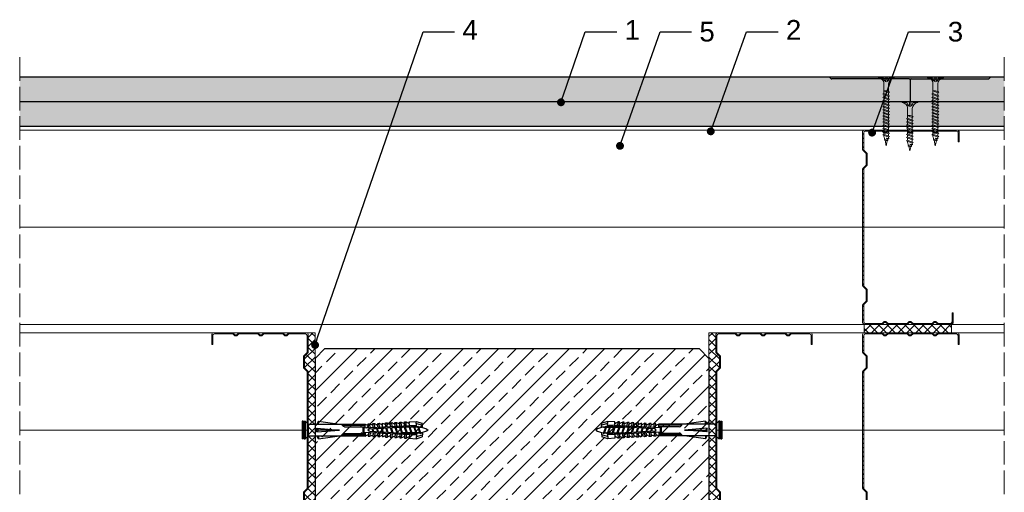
# Model space of a CAD drawing. Header units: millimetres. Extents: x 1245 to 3478, y 520 to 1092.
# Tile 16 of 16: x 2978 to 3478, y 851 to 1092. Entities that reach past the tile are written whole.
import ezdxf
from ezdxf import colors
from ezdxf.entities.mleader import LeaderData, LeaderLine
from ezdxf.math import Vec2, Vec3

# ---------------------------------------------------------------- set-up
doc = ezdxf.new("R2010")
doc.units = ezdxf.units.MM
doc.linetypes.add('ACAD_ISO02W100', pattern=[15, 12, -3])
for name, color, linetype, lineweight in [('_ISOVER WELNA', 7, 'BATTING', 9), ('_RIGIPS AKCESORIA', 7, 'Continuous', 18), ('_RIGIPS G-K', 7, 'Continuous', 25), ('_RIGIPS PROFIL', 7, 'Continuous', 18), ('KRESKOWANIE', 7, 'Continuous', 9), ('OPISY', 7, 'Continuous', 9), ('PRZERYWANA', 7, 'ACAD_ISO02W100', 9)]:
    doc.layers.add(name, color=color, linetype=linetype, lineweight=lineweight)
doc.styles.get("Standard").update_dxf_attribs({"font": 'arial.ttf'})
doc.linetypes.add('BATTING', pattern='A,0.00254,-2.54,[134,ltypeshp.shx,S=2.54,R=0,X=-2.54,Y=0],-5.08,[134,ltypeshp.shx,S=2.54,R=180,X=2.54,Y=0],-2.54', length=10.16254)
pattern_1 = [(225, (533.0072, 103), (1.122532, -3.367596), [0, -3.175])]

# ---------------------------------------------------------------- blocks, each defined once
blk = doc.blocks.new('CW 100 ULTRASTIL')
h = blk.add_hatch()
h.set_pattern_fill('ANSI31', color=256, scale=0.5, style=0)
h.paths.add_polyline_path([(179.46, 109.85, -0.198912), (179.6, 110.2), (181.11, 111.71, 0.198912), (181.26, 112.06), (181.26, 117.65, 0.198912), (181.11, 118), (179.6, 119.51, -0.198912), (179.46, 119.86), (179.46, 128.31, -0.414214), (180.26, 129.11), (188.58, 129.11, -0.198912), (188.93, 128.96), (189.64, 128.25, 0.198912), (189.99, 128.11), (190.58, 128.11, 0.198912), (190.93, 128.25), (191.64, 128.96, -0.198912), (191.99, 129.11), (201.28, 129.11, -0.198912), (201.63, 128.96), (202.34, 128.25, 0.198912), (202.69, 128.11), (203.28, 128.11, 0.198912), (203.63, 128.25), (204.34, 128.96, -0.198912), (204.69, 129.11), (213.98, 129.11, -0.198912), (214.33, 128.96), (215.04, 128.25, 0.198912), (215.39, 128.11), (215.98, 128.11, 0.198912), (216.33, 128.25), (217.04, 128.96, -0.198912), (217.39, 129.11), (226.56, 129.11, -0.414214), (227.36, 128.31), (227.36, 123.66), (227.91, 123.66), (227.91, 128.86, 0.414214), (227.11, 129.66), (217.39, 129.66, 0.198912), (217.04, 129.51), (216.33, 128.8, -0.198912), (215.98, 128.66), (215.39, 128.66, -0.198912), (215.04, 128.8), (214.33, 129.51, 0.198912), (213.98, 129.66), (204.69, 129.66, 0.198912), (204.34, 129.51), (203.63, 128.8, -0.198912), (203.28, 128.66), (202.69, 128.66, -0.198912), (202.34, 128.8), (201.63, 129.51, 0.198912), (201.28, 129.66), (191.99, 129.66, 0.198912), (191.64, 129.51), (190.93, 128.8, -0.198912), (190.58, 128.66), (189.99, 128.66, -0.198912), (189.64, 128.8), (188.93, 129.51, 0.198912), (188.58, 129.66), (179.71, 129.66, 0.414214), (178.91, 128.86), (178.91, 119.86, 0.198912), (179.05, 119.51), (180.56, 118, -0.198912), (180.71, 117.65), (180.71, 112.06, -0.198912), (180.56, 111.71), (179.05, 110.2, 0.198912), (178.91, 109.85), (178.91, 50.66, 0.198912), (179.05, 50.31), (180.56, 48.8, -0.198912), (180.71, 48.45), (180.71, 42.86, -0.198912), (180.56, 42.51), (179.05, 41, 0.198912), (178.91, 40.65), (178.91, 31.66, 0.414214), (179.71, 30.86), (188.58, 30.86, 0.198912), (188.93, 31), (189.64, 31.71, -0.198912), (189.99, 31.86), (190.58, 31.86, -0.198912), (190.93, 31.71), (191.64, 31, 0.198912), (191.99, 30.86), (201.28, 30.86, 0.198912), (201.63, 31), (202.34, 31.71, -0.198912), (202.69, 31.86), (203.28, 31.86, -0.198912), (203.63, 31.71), (204.34, 31, 0.198912), (204.69, 30.86), (213.98, 30.86, 0.198912), (214.33, 31), (215.04, 31.71, -0.198912), (215.39, 31.86), (215.98, 31.86, -0.198912), (216.33, 31.71), (217.04, 31, 0.198912), (217.39, 30.86), (224.11, 30.86, 0.414214), (224.91, 31.66), (224.91, 36.86), (224.36, 36.86), (224.36, 32.21, -0.414214), (223.56, 31.41), (217.39, 31.41, -0.198912), (217.04, 31.55), (216.33, 32.26, 0.198912), (215.98, 32.41), (215.39, 32.41, 0.198912), (215.04, 32.26), (214.33, 31.55, -0.198912), (213.98, 31.41), (204.69, 31.41, -0.198912), (204.34, 31.55), (203.63, 32.26, 0.198912), (203.28, 32.41), (202.69, 32.41, 0.198912), (202.34, 32.26), (201.63, 31.55, -0.198912), (201.28, 31.41), (191.99, 31.41, -0.198912), (191.64, 31.55), (190.93, 32.26, 0.198912), (190.58, 32.41), (189.99, 32.41, 0.198912), (189.64, 32.26), (188.93, 31.55, -0.198912), (188.58, 31.41), (180.26, 31.41, -0.414214), (179.46, 32.21), (179.46, 40.65, -0.198912), (179.6, 41), (181.11, 42.51, 0.198912), (181.26, 42.86), (181.26, 48.45, 0.198912), (181.11, 48.8), (179.6, 50.31, -0.198912), (179.46, 50.66)])
at = {"layer": '_RIGIPS PROFIL'}
for p, q in [((178.91, 128.86), (178.91, 119.86)), ((179.46, 128.31), (179.46, 119.86)), ((188.58, 129.66), (179.71, 129.66)), ((188.58, 129.11), (180.26, 129.11)), ((188.93, 129.51), (189.64, 128.8)), ((188.93, 128.96), (189.64, 128.25)), ((190.58, 128.66), (189.99, 128.66)), ((190.58, 128.11), (189.99, 128.11)), ((191.64, 129.51), (190.93, 128.8)), ((191.64, 128.96), (190.93, 128.25)), ((201.28, 129.66), (191.99, 129.66)), ((201.28, 129.11), (191.99, 129.11)), ((201.63, 129.51), (202.34, 128.8)), ((201.63, 128.96), (202.34, 128.25)), ((203.28, 128.66), (202.69, 128.66)), ((203.28, 128.11), (202.69, 128.11)), ((204.34, 129.51), (203.63, 128.8)), ((204.34, 128.96), (203.63, 128.25)), ((204.69, 129.66), (213.98, 129.66)), ((204.69, 129.11), (213.98, 129.11)), ((214.33, 129.51), (215.04, 128.8)), ((214.33, 128.96), (215.04, 128.25)), ((215.98, 128.66), (215.39, 128.66)), ((215.98, 128.11), (215.39, 128.11)), ((217.04, 129.51), (216.33, 128.8)), ((217.04, 128.96), (216.33, 128.25)), ((227.11, 129.66), (217.39, 129.66)), ((226.56, 129.11), (217.39, 129.11)), ((227.36, 123.66), (227.36, 128.31)), ((227.91, 123.66), (227.91, 128.86)), ((227.36, 123.66), (227.91, 123.66)), ((180.56, 118), (179.05, 119.51)), ((181.11, 118), (179.6, 119.51)), ((180.71, 117.65), (180.71, 112.06)), ((181.26, 117.65), (181.26, 112.06)), ((180.56, 111.71), (179.05, 110.2)), ((181.11, 111.71), (179.6, 110.2)), ((178.91, 109.85), (178.91, 50.66)), ((179.46, 109.85), (179.46, 50.66)), ((180.56, 48.8), (179.05, 50.31)), ((181.11, 48.8), (179.6, 50.31)), ((180.71, 42.86), (180.71, 48.45)), ((181.26, 42.86), (181.26, 48.45)), ((178.91, 31.66), (178.91, 40.65)), ((180.56, 42.51), (179.05, 41)), ((179.46, 32.21), (179.46, 40.65)), ((181.11, 42.51), (179.6, 41)), ((224.36, 36.86), (224.36, 32.21)), ((224.36, 36.86), (224.91, 36.86)), ((224.91, 36.86), (224.91, 31.66)), ((188.58, 30.86), (179.71, 30.86)), ((188.58, 31.41), (180.26, 31.41)), ((188.93, 31.55), (189.64, 32.26)), ((188.93, 31), (189.64, 31.71)), ((190.58, 32.41), (189.99, 32.41)), ((190.58, 31.86), (189.99, 31.86)), ((191.64, 31.55), (190.93, 32.26)), ((191.64, 31), (190.93, 31.71)), ((201.28, 31.41), (191.99, 31.41)), ((201.28, 30.86), (191.99, 30.86)), ((201.63, 31.55), (202.34, 32.26)), ((201.63, 31), (202.34, 31.71)), ((203.28, 32.41), (202.69, 32.41)), ((203.28, 31.86), (202.69, 31.86)), ((204.34, 31.55), (203.63, 32.26)), ((204.34, 31), (203.63, 31.71)), ((204.69, 31.41), (213.98, 31.41)), ((204.69, 30.86), (213.98, 30.86)), ((214.33, 31.55), (215.04, 32.26)), ((214.33, 31), (215.04, 31.71)), ((215.98, 32.41), (215.39, 32.41)), ((215.98, 31.86), (215.39, 31.86)), ((217.04, 31.55), (216.33, 32.26)), ((217.04, 31), (216.33, 31.71)), ((223.56, 31.41), (217.39, 31.41)), ((224.11, 30.86), (217.39, 30.86))]:
    blk.add_line(p, q, dxfattribs=at)
for centre, radius, start, end in [((179.71, 128.86), 0.8, 90, 180), ((180.26, 128.31), 0.8, 90, 180), ((188.58, 129.16), 0.5, 45, 90), ((188.58, 128.61), 0.5, 45, 90), ((189.99, 129.16), 0.5, 225, 270), ((189.99, 128.61), 0.5, 225, 270), ((190.58, 129.16), 0.5, 270, 315), ((190.58, 128.61), 0.5, 270, 315), ((191.99, 129.16), 0.5, 90, 135), ((191.99, 128.61), 0.5, 90, 135), ((201.28, 129.16), 0.5, 45, 90), ((201.28, 128.61), 0.5, 45, 90), ((202.69, 129.16), 0.5, 225, 270), ((202.69, 128.61), 0.5, 225, 270), ((203.28, 129.16), 0.5, 270, 315), ((203.28, 128.61), 0.5, 270, 315), ((204.69, 129.16), 0.5, 90, 135), ((204.69, 128.61), 0.5, 90, 135), ((213.98, 129.16), 0.5, 45, 90), ((213.98, 128.61), 0.5, 45, 90), ((215.39, 129.16), 0.5, 225, 270), ((215.39, 128.61), 0.5, 225, 270), ((215.98, 129.16), 0.5, 270, 315), ((215.98, 128.61), 0.5, 270, 315), ((217.39, 129.16), 0.5, 90, 135), ((217.39, 128.61), 0.5, 90, 135), ((226.56, 128.31), 0.8, 0, 90), ((227.11, 128.86), 0.8, 0, 90), ((179.41, 119.86), 0.5, 180, 225), ((179.96, 119.86), 0.5, 180, 225), ((180.21, 117.65), 0.5, 0, 45), ((180.76, 117.65), 0.5, 0, 45), ((179.41, 109.85), 0.5, 135, 180), ((179.96, 109.85), 0.5, 135, 180), ((180.21, 112.06), 0.5, 315, 0), ((180.76, 112.06), 0.5, 315, 0), ((179.41, 50.66), 0.5, 180, 225), ((179.96, 50.66), 0.5, 180, 225), ((180.21, 48.45), 0.5, 0, 45), ((180.76, 48.45), 0.5, 0, 45), ((179.41, 40.65), 0.5, 135, 180), ((179.96, 40.65), 0.5, 135, 180), ((180.21, 42.86), 0.5, 315, 0), ((180.76, 42.86), 0.5, 315, 0), ((179.71, 31.66), 0.8, 180, 270), ((180.26, 32.21), 0.8, 180, 270), ((188.58, 31.91), 0.5, 270, 315), ((188.58, 31.36), 0.5, 270, 315), ((189.99, 31.91), 0.5, 90, 135), ((189.99, 31.36), 0.5, 90, 135), ((190.58, 31.91), 0.5, 45, 90), ((190.58, 31.36), 0.5, 45, 90), ((191.99, 31.91), 0.5, 225, 270), ((191.99, 31.36), 0.5, 225, 270), ((201.28, 31.91), 0.5, 270, 315), ((201.28, 31.36), 0.5, 270, 315), ((202.69, 31.91), 0.5, 90, 135), ((202.69, 31.36), 0.5, 90, 135), ((203.28, 31.91), 0.5, 45, 90), ((203.28, 31.36), 0.5, 45, 90), ((204.69, 31.91), 0.5, 225, 270), ((204.69, 31.36), 0.5, 225, 270), ((213.98, 31.91), 0.5, 270, 315), ((213.98, 31.36), 0.5, 270, 315), ((215.39, 31.91), 0.5, 90, 135), ((215.39, 31.36), 0.5, 90, 135), ((215.98, 31.91), 0.5, 45, 90), ((215.98, 31.36), 0.5, 45, 90), ((217.39, 31.91), 0.5, 225, 270), ((217.39, 31.36), 0.5, 225, 270), ((223.56, 32.21), 0.8, 270, 0), ((224.11, 31.66), 0.8, 270, 0)]:
    blk.add_arc(centre, radius, start, end, dxfattribs=at)
blk = doc.blocks.new('kolek rozprezny komplet 60')
for p, q in [((390.66, 217.01), (390.76, 218.91)), ((393.15, 216.88), (390.66, 217.01)), ((393.75, 218.75), (390.71, 217.96)), ((393.81, 219.85), (390.76, 218.91)), ((391.67, 216.95), (392.67, 216.95)), ((392.67, 216.95), (391.67, 213.95)), ((392.67, 216.95), (392.07, 213.95)), ((393.07, 216.95), (392.07, 213.95)), ((392.67, 216.95), (393.04, 217.45)), ((393.07, 216.95), (393.04, 217.45)), ((393.07, 216.95), (394.67, 216.95)), ((394.67, 216.95), (393.67, 213.95)), ((393.68, 217.35), (393.81, 219.85)), ((417.38, 216.11), (393.68, 217.35)), ((420.47, 216.55), (393.71, 217.95)), ((397.41, 219.66), (393.81, 219.85)), ((394.67, 216.95), (394.07, 213.95)), ((395.07, 216.95), (394.07, 213.95)), ((394.67, 216.95), (394.92, 217.29)), ((395.07, 216.95), (395.05, 217.28)), ((395.07, 216.95), (397.07, 216.95)), ((397.07, 216.95), (396.07, 213.95)), ((397.07, 216.95), (396.47, 213.95)), ((397.47, 216.95), (396.47, 213.95)), ((397.07, 216.95), (397.23, 217.17)), ((397.31, 217.76), (397.41, 219.66)), ((397.47, 216.95), (397.46, 217.16)), ((397.47, 216.95), (399.47, 216.95)), ((397.67, 217.14), (397.71, 217.74)), ((399, 219.58), (397.82, 218.98)), ((398.47, 217.1), (398.5, 217.7)), ((399.47, 216.95), (398.47, 213.95)), ((399.47, 216.95), (398.87, 213.95)), ((399.87, 216.95), (398.87, 213.95)), ((398.9, 217.68), (399, 219.58)), ((399.8, 219.54), (399, 219.58)), ((399.47, 216.95), (399.55, 217.05)), ((399.7, 217.64), (399.8, 219.54)), ((399.87, 216.95), (399.87, 217.03)), ((399.87, 216.95), (401.38, 216.95)), ((400.07, 217.02), (400.1, 217.62)), ((401.4, 219.45), (400.22, 218.85)), ((400.87, 216.98), (400.9, 217.58)), ((401.87, 216.92), (400.87, 213.95)), ((401.87, 216.92), (401.27, 213.95)), ((402.26, 216.9), (401.27, 213.95)), ((401.3, 217.56), (401.4, 219.45)), ((402.2, 219.41), (401.4, 219.45)), ((402.1, 217.51), (402.2, 219.41)), ((402.47, 216.89), (402.5, 217.49)), ((403.8, 219.33), (402.61, 218.72)), ((403.27, 216.85), (403.3, 217.45)), ((404.22, 216.8), (403.31, 214.05)), ((403.7, 217.43), (403.8, 219.33)), ((404.24, 216.8), (403.7, 214.07)), ((404.62, 216.78), (403.72, 214.07)), ((404.6, 219.29), (403.8, 219.33)), ((404.5, 217.39), (404.6, 219.29)), ((404.86, 216.77), (404.9, 217.37)), ((406.19, 219.2), (405.01, 218.6)), ((405.66, 216.73), (405.69, 217.32)), ((406.58, 216.68), (405.75, 214.18)), ((406.09, 217.3), (406.19, 219.2)), ((406.62, 216.68), (406.12, 214.2)), ((406.98, 216.66), (406.16, 214.2)), ((406.99, 219.16), (406.19, 219.2)), ((406.89, 217.26), (406.99, 219.16)), ((407.26, 216.64), (407.29, 217.24)), ((408.59, 219.08), (407.41, 218.47)), ((408.06, 216.6), (408.09, 217.2)), ((408.94, 216.55), (408.19, 214.31)), ((408.49, 217.18), (408.59, 219.08)), ((408.99, 216.55), (408.55, 214.33)), ((409.39, 219.03), (408.59, 219.08)), ((409.34, 216.53), (408.6, 214.33)), ((409.29, 217.14), (409.39, 219.03)), ((409.66, 216.52), (409.69, 217.12)), ((410.99, 218.95), (409.8, 218.35)), ((410.46, 216.47), (410.49, 217.07)), ((411.3, 216.43), (410.64, 214.44)), ((410.89, 217.05), (410.99, 218.95)), ((411.37, 216.43), (410.98, 214.45)), ((411.69, 216.41), (411.04, 214.46)), ((412.59, 218.87), (411.4, 218.26)), ((412.05, 216.39), (412.09, 216.99)), ((412.49, 216.97), (412.59, 218.87)), ((413.38, 218.82), (412.59, 218.87)), ((412.85, 216.35), (412.89, 216.95)), ((413.66, 216.31), (413.08, 214.56)), ((413.28, 216.93), (413.38, 218.82)), ((413.75, 216.3), (413.4, 214.58)), ((414.05, 216.29), (413.49, 214.58)), ((414.98, 218.74), (413.8, 218.14)), ((414.45, 216.27), (414.48, 216.86)), ((414.88, 216.84), (414.98, 218.74)), ((415.78, 218.7), (414.98, 218.74)), ((415.25, 216.22), (415.28, 216.82)), ((416.02, 216.18), (415.52, 214.69)), ((415.68, 216.8), (415.78, 218.7)), ((416.12, 216.18), (415.83, 214.71)), ((416.41, 216.16), (415.93, 214.71)), ((417.38, 218.62), (416.2, 218.01)), ((417.28, 216.72), (417.38, 218.62)), ((418.18, 218.57), (417.38, 218.62)), ((418.22, 215.58), (418.01, 214.95)), ((418.08, 216.68), (418.18, 218.57)), ((419.78, 218.49), (418.59, 217.89)), ((419.68, 216.59), (419.78, 218.49)), ((430.17, 217.15), (419.71, 217.15)), ((431.37, 217.95), (419.75, 217.95)), ((448.67, 218.45), (419.77, 218.45)), ((420.47, 217.15), (420.47, 213.75)), ((420.67, 217.15), (420.67, 213.75)), ((420.87, 217.15), (420.87, 213.75)), ((443.47, 219.95), (432.8, 218.45)), ((444.34, 216.37), (432.8, 215.45)), ((432.8, 215.45), (443.47, 215.45)), ((444.34, 214.53), (432.8, 215.45)), ((443.47, 218.45), (443.47, 219.95)), ((443.47, 219.95), (444.34, 218.45)), ((444.34, 216.37), (443.47, 215.45)), ((444.34, 214.53), (443.47, 215.45)), ((444.34, 214.53), (444.34, 216.37)), ((450.17, 219.95), (448.67, 218.45)), ((448.67, 218.45), (448.67, 212.45)), ((448.67, 216.95), (448.67, 213.95)), ((450.17, 219.95), (450.17, 210.95)), ((450.67, 219.95), (450.17, 219.95)), ((450.67, 219.95), (450.67, 210.95)), ((450.67, 219.35), (451.17, 219.95)), ((451.17, 219.95), (451.67, 219.95)), ((451.17, 219.95), (451.17, 210.95)), ((451.67, 219.95), (451.67, 210.95)), ((393.15, 214.02), (390.66, 213.89)), ((390.66, 213.89), (390.76, 211.99)), ((393.75, 212.15), (390.71, 212.94)), ((393.81, 211.05), (390.76, 211.99)), ((391.67, 213.95), (391.71, 213.45)), ((391.71, 213.45), (392.07, 213.95)), ((392.07, 213.95), (393.67, 213.95)), ((393.67, 213.95), (393.7, 213.55)), ((417.38, 214.79), (393.68, 213.55)), ((393.68, 213.55), (393.81, 211.05)), ((420.47, 214.35), (393.71, 212.95)), ((393.78, 213.55), (394.07, 213.95)), ((397.41, 211.24), (393.81, 211.05)), ((394.07, 213.95), (396.07, 213.95)), ((396.07, 213.95), (396.09, 213.67)), ((396.28, 213.68), (396.47, 213.95)), ((396.47, 213.95), (398.47, 213.95)), ((397.31, 213.14), (397.41, 211.24)), ((397.67, 213.76), (397.71, 213.16)), ((399, 211.32), (397.82, 211.93)), ((398.47, 213.95), (398.48, 213.8)), ((398.47, 213.8), (398.5, 213.2)), ((398.77, 213.81), (398.87, 213.95)), ((398.87, 213.95), (400.87, 213.95)), ((398.9, 213.22), (399, 211.32)), ((399.8, 211.36), (399, 211.32)), ((399.7, 213.26), (399.8, 211.36)), ((400.07, 213.88), (400.1, 213.28)), ((401.4, 211.45), (400.22, 212.05)), ((400.87, 213.95), (400.88, 213.92)), ((400.87, 213.92), (400.9, 213.32)), ((401.27, 213.95), (401.38, 213.95)), ((401.27, 213.94), (401.27, 213.95)), ((401.3, 213.35), (401.4, 211.45)), ((402.2, 211.49), (401.4, 211.45)), ((402.1, 213.39), (402.2, 211.49)), ((402.47, 214.01), (402.5, 213.41)), ((403.8, 211.57), (402.61, 212.18)), ((403.27, 214.05), (403.3, 213.45)), ((403.7, 213.47), (403.8, 211.57)), ((404.6, 211.62), (403.8, 211.57)), ((404.5, 213.51), (404.6, 211.62)), ((404.86, 214.13), (404.9, 213.53)), ((406.19, 211.7), (405.01, 212.3)), ((405.66, 214.17), (405.69, 213.58)), ((406.09, 213.6), (406.19, 211.7)), ((406.99, 211.74), (406.19, 211.7)), ((406.89, 213.64), (406.99, 211.74)), ((407.26, 214.26), (407.29, 213.66)), ((408.59, 211.82), (407.41, 212.43)), ((408.06, 214.3), (408.09, 213.7)), ((408.49, 213.72), (408.59, 211.82)), ((409.39, 211.87), (408.59, 211.82)), ((409.29, 213.76), (409.39, 211.87)), ((409.66, 214.38), (409.69, 213.79)), ((410.99, 211.95), (409.8, 212.55)), ((410.46, 214.43), (410.49, 213.83)), ((410.89, 213.85), (410.99, 211.95)), ((412.59, 212.03), (411.4, 212.64)), ((412.05, 214.51), (412.09, 213.91)), ((412.49, 213.93), (412.59, 212.03)), ((413.38, 212.08), (412.59, 212.03)), ((412.85, 214.55), (412.89, 213.95)), ((413.28, 213.97), (413.38, 212.08)), ((414.98, 212.16), (413.8, 212.76)), ((414.45, 214.64), (414.48, 214.04)), ((414.88, 214.06), (414.98, 212.16)), ((415.78, 212.2), (414.98, 212.16)), ((415.25, 214.68), (415.28, 214.08)), ((415.68, 214.1), (415.78, 212.2)), ((417.38, 212.29), (416.2, 212.89)), ((417.28, 214.18), (417.38, 212.29)), ((418.18, 212.33), (417.38, 212.29)), ((418.08, 214.22), (418.18, 212.33)), ((419.78, 212.41), (418.59, 213.01)), ((419.68, 214.31), (419.78, 212.41)), ((430.17, 213.75), (419.71, 213.75)), ((431.37, 212.95), (419.75, 212.95)), ((448.67, 212.45), (419.77, 212.45)), ((443.47, 210.95), (432.8, 212.45)), ((443.47, 212.45), (443.47, 210.95)), ((443.47, 210.95), (444.34, 212.45)), ((450.17, 210.95), (448.67, 212.45)), ((450.67, 210.95), (450.17, 210.95)), ((450.67, 211.55), (451.17, 210.95)), ((451.17, 210.95), (451.67, 210.95))]:
    blk.add_line(p, q)
for centre, radius, start, end in [((393.41, 206.24), 10.85, 99.2038, 121.9083), ((393.41, 224.66), 10.85, 238.0917, 260.7962), ((393.65, 216.85), 0.5, 87, 177), ((397.68, 219.24), 0.3, 177, 297), ((400.08, 219.12), 0.3, 177, 297), ((402.48, 218.99), 0.3, 177, 297), ((404.87, 218.87), 0.3, 177, 297), ((407.27, 218.74), 0.3, 177, 297), ((409.67, 218.61), 0.3, 177, 297), ((411.27, 218.53), 0.3, 177, 297), ((413.66, 218.41), 0.3, 177, 297), ((416.06, 218.28), 0.3, 177, 297), ((417.55, 215.45), 0.682, 255.8604, 104.1386), ((418.46, 218.15), 0.3, 177, 297), ((422.67, 216.95), 1, 90, 168.463), ((430.17, 218.45), 1.3, 270, 0), ((393.65, 214.05), 0.5, 183, 273), ((397.68, 211.66), 0.3, 63, 183), ((400.08, 211.78), 0.3, 63, 183), ((402.48, 211.91), 0.3, 63, 183), ((404.87, 212.03), 0.3, 63, 183), ((407.27, 212.16), 0.3, 63, 183), ((409.67, 212.29), 0.3, 63, 183), ((411.27, 212.37), 0.3, 63, 183), ((413.66, 212.5), 0.3, 63, 183), ((416.06, 212.62), 0.3, 63, 183), ((418.46, 212.75), 0.3, 63, 183), ((422.67, 213.95), 1, 191.537, 270), ((430.17, 212.45), 1.3, 0, 90)]:
    blk.add_arc(centre, radius, start, end)
blk = doc.blocks.new('TN 25')
at = {"layer": '_RIGIPS AKCESORIA'}
for p, q in [((0, -0.84), (0, 7.16)), ((0, 7.16), (0.46, 7.16)), ((0.46, 7.16), (0.46, 4.78)), ((8.47, 4.46), (8.79, 5)), ((8.79, 5), (9.93, 2.01)), ((10.1, 4.46), (10.41, 5)), ((10.41, 5), (11.56, 2.01)), ((11.67, 4.46), (11.99, 5)), ((11.99, 5), (13.14, 2.01)), ((13.21, 4.46), (13.52, 5)), ((13.52, 5), (14.67, 2.01)), ((14.8, 4.46), (15.12, 5)), ((15.12, 5), (16.26, 2.01)), ((16.42, 4.46), (16.73, 5)), ((16.73, 5), (17.88, 2.01)), ((17.99, 4.46), (18.31, 5)), ((18.31, 5), (19.45, 2.01)), ((19.68, 4.46), (20, 5)), ((20, 5), (21.14, 2.01)), ((0.46, 4.78), (0, 4.78)), ((0, 3.5), (1.77, 3.5)), ((0, 2.83), (1.77, 2.83)), ((0.46, 1.64), (0, 1.64)), ((0.46, -0.84), (0.46, 1.64)), ((1.77, 3.5), (1.77, 4.2)), ((1.77, 2.83), (1.77, 2.18)), ((3.02, 4.46), (8.47, 4.46)), ((7.49, 2.01), (3.55, 2.01)), ((7.12, 4.46), (7.12, 3.18)), ((8.03, 2.01), (7.12, 4.46)), ((7.12, 3.18), (7.65, 1.53)), ((7.65, 1.53), (8.03, 2.01)), ((9.41, 2.01), (8.03, 2.01)), ((9.61, 1.51), (8.47, 4.46)), ((9, 4.46), (10.1, 4.46)), ((9.93, 2.01), (9.61, 1.51)), ((11.04, 2.01), (9.93, 2.01)), ((11.23, 1.51), (10.1, 4.46)), ((10.62, 4.46), (11.67, 4.46)), ((11.56, 2.01), (11.23, 1.51)), ((12.61, 2.01), (11.56, 2.01)), ((12.81, 1.51), (11.67, 4.46)), ((12.2, 4.46), (13.21, 4.46)), ((13.14, 2.01), (12.81, 1.51)), ((14.15, 2.01), (13.14, 2.01)), ((14.34, 1.51), (13.21, 4.46)), ((13.73, 4.46), (14.8, 4.46)), ((14.67, 2.01), (14.34, 1.51)), ((15.74, 2.01), (14.67, 2.01)), ((15.94, 1.51), (14.8, 4.46)), ((15.33, 4.46), (16.42, 4.46)), ((16.26, 2.01), (15.94, 1.51)), ((17.36, 2.01), (16.26, 2.01)), ((17.55, 1.51), (16.42, 4.46)), ((16.94, 4.46), (17.99, 4.46)), ((17.88, 2.01), (17.55, 1.51)), ((18.93, 2.01), (17.88, 2.01)), ((19.13, 1.51), (17.99, 4.46)), ((18.52, 4.46), (19.68, 4.46)), ((19.45, 2.01), (19.13, 1.51)), ((19.45, 2.01), (20.62, 2.01)), ((20.82, 1.51), (19.68, 4.46)), ((20.21, 4.46), (20.7, 4.46)), ((20.7, 4.46), (22.28, 3.98)), ((21.14, 2.01), (20.82, 1.51)), ((21.14, 2.01), (21.81, 2.12)), ((21.85, 1.83), (21.67, 3.28)), ((21.67, 3.28), (22.14, 2.4)), ((22.14, 2.4), (21.85, 1.83)), ((22.7, 2.36), (22.14, 2.4)), ((22.28, 3.98), (22.56, 4.37)), ((22.7, 2.36), (22.28, 3.98)), ((22.56, 4.37), (23.03, 2.71)), ((23.03, 2.71), (22.7, 2.36)), ((22.71, 3.85), (25, 3.24)), ((25, 3.24), (23.03, 2.71)), ((0, -0.84), (0.46, -0.84))]:
    blk.add_line(p, q, dxfattribs=at)
for centre, major_axis, ratio, start_param, end_param in [((3.09, 7.67), (0.17, 3.2), 0.826134, 1.773653, 3.180586), ((-0.04, 0.9), (0, 3.93), 0.848176, -0.720942, -0.151112), ((3.37, -1.57), (0.28, 3.57), 0.832181, 0.035984, 1.430787), ((-2.73, 15.91), (0, 14.76), 0.848176, 3.399396, 3.475072), ((0.59, 4.62), (0, 2.81), 0.848176, 3.475072, 3.862535), ((1.66, 3.18), (0, 0.895), 0.848176, -1.552777, -0.720942), ((1.66, 3.18), (0, 0.895), 0.848176, 3.862535, 4.730408)]:
    blk.add_ellipse(centre, major_axis=major_axis, ratio=ratio, start_param=start_param, end_param=end_param, dxfattribs=at)
blk = doc.blocks.new('TN 35')
at = {"layer": '_RIGIPS AKCESORIA'}
for p, q in [((0, -0.84), (0, 7.16)), ((0, 7.16), (0.46, 7.16)), ((0.46, 7.16), (0.46, 4.78)), ((8.47, 4.46), (8.79, 5)), ((8.79, 5), (9.93, 2.01)), ((10.1, 4.46), (10.41, 5)), ((10.41, 5), (11.56, 2.01)), ((11.67, 4.46), (11.99, 5)), ((11.99, 5), (13.14, 2.01)), ((13.21, 4.46), (13.52, 5)), ((13.52, 5), (14.67, 2.01)), ((14.8, 4.46), (15.12, 5)), ((15.12, 5), (16.26, 2.01)), ((16.42, 4.46), (16.73, 5)), ((16.73, 5), (17.88, 2.01)), ((17.99, 4.46), (18.31, 5)), ((18.31, 5), (19.45, 2.01)), ((19.57, 4.46), (19.88, 5)), ((19.88, 5), (21.03, 2.01)), ((21.14, 4.46), (21.46, 5)), ((21.46, 5), (22.6, 2.01)), ((22.72, 4.46), (23.03, 5)), ((23.03, 5), (24.18, 2.01)), ((24.29, 4.46), (24.61, 5)), ((24.61, 5), (25.75, 2.01)), ((25.87, 4.46), (26.18, 5)), ((26.18, 5), (27.33, 2.01)), ((27.44, 4.46), (27.76, 5)), ((27.76, 5), (28.9, 2.01)), ((29.13, 4.46), (29.45, 5)), ((29.45, 5), (30.59, 2.01)), ((0.46, 4.78), (0, 4.78)), ((0, 3.5), (1.77, 3.5)), ((0, 2.83), (1.77, 2.83)), ((0.46, 1.64), (0, 1.64)), ((0.46, -0.84), (0.46, 1.64)), ((1.77, 3.5), (1.77, 4.2)), ((1.77, 2.83), (1.77, 2.18)), ((3.02, 4.46), (8.47, 4.46)), ((7.49, 2.01), (3.55, 2.01)), ((7.12, 4.46), (7.12, 3.18)), ((8.03, 2.01), (7.12, 4.46)), ((7.12, 3.18), (7.65, 1.53)), ((7.65, 1.53), (8.03, 2.01)), ((9.41, 2.01), (8.03, 2.01)), ((9.61, 1.51), (8.47, 4.46)), ((9, 4.46), (10.1, 4.46)), ((9.93, 2.01), (9.61, 1.51)), ((11.04, 2.01), (9.93, 2.01)), ((11.23, 1.51), (10.1, 4.46)), ((10.62, 4.46), (11.67, 4.46)), ((11.56, 2.01), (11.23, 1.51)), ((12.61, 2.01), (11.56, 2.01)), ((12.81, 1.51), (11.67, 4.46)), ((12.2, 4.46), (13.21, 4.46)), ((13.14, 2.01), (12.81, 1.51)), ((14.15, 2.01), (13.14, 2.01)), ((14.34, 1.51), (13.21, 4.46)), ((13.73, 4.46), (14.8, 4.46)), ((14.67, 2.01), (14.34, 1.51)), ((15.74, 2.01), (14.67, 2.01)), ((15.94, 1.51), (14.8, 4.46)), ((15.33, 4.46), (16.42, 4.46)), ((16.26, 2.01), (15.94, 1.51)), ((17.36, 2.01), (16.26, 2.01)), ((17.55, 1.51), (16.42, 4.46)), ((16.94, 4.46), (17.99, 4.46)), ((17.88, 2.01), (17.55, 1.51)), ((18.93, 2.01), (17.84, 2.01)), ((19.13, 1.51), (17.99, 4.46)), ((18.52, 4.46), (19.57, 4.46)), ((19.45, 2.01), (19.13, 1.51)), ((20.51, 2.01), (19.41, 2.01)), ((20.7, 1.51), (19.57, 4.46)), ((20.09, 4.46), (21.14, 4.46)), ((21.03, 2.01), (20.7, 1.51)), ((22.08, 2.01), (20.99, 2.01)), ((22.28, 1.51), (21.14, 4.46)), ((21.67, 4.46), (22.72, 4.46)), ((22.6, 2.01), (22.28, 1.51)), ((23.66, 2.01), (22.56, 2.01)), ((23.85, 1.51), (22.72, 4.46)), ((23.24, 4.46), (24.29, 4.46)), ((24.18, 2.01), (23.85, 1.51)), ((25.23, 2.01), (24.14, 2.01)), ((25.43, 1.51), (24.29, 4.46)), ((24.81, 4.46), (25.87, 4.46)), ((25.75, 2.01), (25.43, 1.51)), ((26.81, 2.01), (25.71, 2.01)), ((27, 1.51), (25.87, 4.46)), ((26.39, 4.46), (27.44, 4.46)), ((27.33, 2.01), (27, 1.51)), ((28.38, 2.01), (27.33, 2.01)), ((28.58, 1.51), (27.44, 4.46)), ((27.96, 4.46), (29.13, 4.46)), ((28.9, 2.01), (28.58, 1.51)), ((28.9, 2.01), (30.07, 2.01)), ((30.27, 1.51), (29.13, 4.46)), ((29.65, 4.46), (30.15, 4.46)), ((30.15, 4.46), (31.73, 3.98)), ((30.59, 2.01), (30.27, 1.51)), ((30.59, 2.01), (31.26, 2.12)), ((31.3, 1.83), (31.12, 3.28)), ((31.12, 3.28), (31.59, 2.4)), ((31.59, 2.4), (31.3, 1.83)), ((32.15, 2.36), (31.59, 2.4)), ((31.73, 3.98), (32.01, 4.37)), ((32.15, 2.36), (31.73, 3.98)), ((32.01, 4.37), (32.48, 2.71)), ((32.48, 2.71), (32.15, 2.36)), ((32.16, 3.85), (35, 3.24)), ((35, 3.24), (32.48, 2.71)), ((0, -0.84), (0.46, -0.84))]:
    blk.add_line(p, q, dxfattribs=at)
for centre, major_axis, ratio, start_param, end_param in [((3.09, 7.67), (0.17, 3.2), 0.826134, 1.773653, 3.180586), ((-0.04, 0.9), (0, 3.93), 0.848176, -0.720942, -0.151112), ((3.37, -1.57), (0.28, 3.57), 0.832181, 0.035984, 1.430787), ((-2.73, 15.91), (0, 14.76), 0.848176, 3.399396, 3.475072), ((0.59, 4.62), (0, 2.81), 0.848176, 3.475072, 3.862535), ((1.66, 3.18), (0, 0.895), 0.848176, -1.552777, -0.720942), ((1.66, 3.18), (0, 0.895), 0.848176, 3.862535, 4.730408)]:
    blk.add_ellipse(centre, major_axis=major_axis, ratio=ratio, start_param=start_param, end_param=end_param, dxfattribs=at)
blk = doc.blocks.new('spoina PRO')
at = {"layer": '_RIGIPS G-K'}
h = blk.add_hatch(dxfattribs=at)
h.set_pattern_fill('AR-SAND', color=256, scale=0.02, style=0)
h.paths.add_polyline_path([(2546.06, 1115.24, -0.198912), (2546.41, 1115.38), (2464, 1115.38, -0.198912), (2464.35, 1115.24), (2465.06, 1114.53, 0.198912), (2465.41, 1114.38), (2504.7, 1114.38, -0.414214), (2505.2, 1113.88, -0.414214), (2505.7, 1114.38), (2545, 1114.38, 0.198912), (2545.35, 1114.53)])
for p, q in [((2464, 1115.38), (2546.41, 1115.38)), ((2464.35, 1115.24), (2465.06, 1114.53)), ((2546.06, 1115.24), (2545.35, 1114.53)), ((2504.7, 1114.38), (2465.41, 1114.38)), ((2505.2, 1113.88), (2505.2, 1102.88)), ((2505.7, 1114.38), (2545, 1114.38))]:
    blk.add_line(p, q, dxfattribs=at)
for centre, start, end in [((2464, 1114.88), 45, 90), ((2546.41, 1114.88), 90, 135), ((2465.41, 1114.88), 225, 270), ((2504.7, 1113.88), 0, 90), ((2505.7, 1113.88), 90, 180), ((2545, 1114.88), 270, 315)]:
    blk.add_arc(centre, 0.5, start, end, dxfattribs=at)
blk = doc.blocks.new('_Dot')
at = {"color": 0, "linetype": 'ByBlock', "lineweight": -2}
blk.add_line((-0.5, 0), (-1, 0), dxfattribs=at)
at = {"color": 0, "linetype": 'ByBlock', "const_width": 0.5}
blk.add_lwpolyline([(-0.25, 0, 1), (0.25, 0, 1)], format="xyb", close=True, dxfattribs=at)

msp = doc.modelspace()

# ---------------------------------------------------------------- hatches: boundary and pattern name
at = {"layer": '_RIGIPS AKCESORIA'}
h = msp.add_hatch(dxfattribs=at)
h.set_pattern_fill('ANSI37', color=256, style=0)
h.set_pattern_definition([(135, (5423.414, -156.8324), (2.245064, 2.245064), []), (45, (5423.414, -156.8324), (2.245064, -2.245064), [])])
h.paths.add_polyline_path([(3124.71, 912.64, 0.198912), (3124.56, 913), (3123.06, 914.5, -0.198912), (3122.91, 914.86), (3122.91, 920.44, -0.198912), (3123.06, 920.8), (3124.56, 922.3, 0.198912), (3124.71, 922.66), (3124.71, 931.65, 0.414214), (3123.91, 932.45), (3128.21, 932.45), (3128.21, 833.65), (3123.91, 833.65, 0.414214), (3124.71, 834.45), (3124.71, 843.44, 0.198912), (3124.56, 843.8), (3123.06, 845.3, -0.198912), (3122.91, 845.66), (3122.91, 851.24, -0.198912), (3123.06, 851.6), (3124.56, 853.1, 0.198912), (3124.71, 853.46)])
h = msp.add_hatch(dxfattribs=at)
h.set_pattern_fill('ANSI37', color=256, style=0)
h.set_pattern_definition([(45, (1033.0072, -156.8324), (-2.245064, 2.245064), []), (135, (1033.0072, -156.8324), (-2.245064, -2.245064), [])])
h.paths.add_polyline_path([(3331.71, 912.64, -0.198912), (3331.86, 913), (3333.36, 914.5, 0.198912), (3333.51, 914.86), (3333.51, 920.44, 0.198912), (3333.36, 920.8), (3331.86, 922.3, -0.198912), (3331.71, 922.66), (3331.71, 931.65, -0.414214), (3332.51, 932.45), (3328.21, 932.45), (3328.21, 833.65), (3332.51, 833.65, -0.414214), (3331.71, 834.45), (3331.71, 843.44, -0.198912), (3331.86, 843.8), (3333.36, 845.3, 0.198912), (3333.51, 845.66), (3333.51, 851.24, 0.198912), (3333.36, 851.6), (3331.86, 853.1, -0.198912), (3331.71, 853.46)])
at = {"layer": 'KRESKOWANIE'}
h = msp.add_hatch(dxfattribs=at)
h.set_pattern_fill('DOTS', color=256, scale=2, angle=225, style=0)
h.set_pattern_definition(pattern_1)
h.paths.add_polyline_path([(3478.21, 1062.45), (2978.21, 1062.45), (2978.21, 1049.95), (3478.21, 1049.95)])
h = msp.add_hatch(dxfattribs=at)
h.set_pattern_fill('DOTS', color=256, scale=2, angle=225, style=0)
h.set_pattern_definition(pattern_1)
h.paths.add_polyline_path([(3478.21, 1049.95), (2978.21, 1049.95), (2978.21, 1037.45), (3478.21, 1037.45)])
h = msp.add_hatch(dxfattribs=at)
h.set_pattern_fill('ANSI37', color=256, style=0)
h.set_pattern_definition([(45, (1733.0072, 0), (-2.245064, 2.245064), []), (135, (1733.0072, 0), (-2.245064, -2.245064), [])])
h.paths.add_polyline_path([(3451.46, 936.65), (3444.75, 936.65), (3407.06, 936.65), (3407.06, 932.45), (3415.93, 932.45), (3451.46, 932.45)])
h = msp.add_hatch(dxfattribs=at)
h.set_pattern_fill('ANSI33', color=256, scale=2, style=0)
h.set_pattern_definition([(45, (1733.007, -600), (-8.980256, 8.980256), []), (45, (1741.987, -600), (-8.980256, 8.980256), [6.35, -3.175])])
h.paths.add_polyline_path([(3328.21, 919.45), (3323.21, 924.45), (3133.21, 924.45), (3128.21, 919.45), (3128.21, 729.45), (3133.21, 724.45), (3323.21, 724.45), (3328.21, 729.45)])

# ---------------------------------------------------------------- linework, layer by layer
for p, q in [((3128.21, 919.45), (3133.21, 924.45)), ((3133.21, 924.45), (3323.21, 924.45)), ((3323.21, 924.45), (3328.21, 919.45)), ((3128.21, 919.45), (3128.21, 729.45)), ((3328.21, 919.45), (3328.21, 729.45))]:
    msp.add_line(p, q)
at = {"layer": '_ISOVER WELNA', "ltscale": 4.8}
for p, q in [((2978.21, 986.05), (3478.21, 986.05)), ((2978.21, 883.05), (3124.16, 883.05)), ((3478.21, 883.05), (3332.26, 883.05))]:
    msp.add_line(p, q, dxfattribs=at)
at = {"layer": '_RIGIPS G-K'}
for p, q in [((2978.21, 1062.45), (3478.21, 1062.45)), ((2978.21, 1049.95), (3478.21, 1049.95)), ((2978.21, 1037.45), (3478.21, 1037.45))]:
    msp.add_line(p, q, dxfattribs=at)
at = {"layer": '_RIGIPS PROFIL'}
for p, q in [((3478.21, 1035.45), (2978.21, 1035.45)), ((3478.21, 936.65), (2978.21, 936.65)), ((3128.21, 932.45), (2978.21, 932.45)), ((3328.21, 932.45), (3478.21, 932.45))]:
    msp.add_line(p, q, dxfattribs=at)
at = {"layer": 'KRESKOWANIE'}
for p, q in [((3407.06, 936.65), (3407.06, 932.45)), ((3451.46, 936.65), (3451.46, 932.45)), ((3128.21, 919.45), (3128.21, 932.45)), ((3328.21, 919.45), (3328.21, 932.45))]:
    msp.add_line(p, q, dxfattribs=at)
at = {"layer": 'PRZERYWANA'}
for p, q in [((2978.21, 1072.45), (2978.21, 796.65)), ((2978.21, 1072.45), (2978.21, 896.65)), ((3478.21, 1072.45), (3478.21, 796.65))]:
    msp.add_line(p, q, dxfattribs=at)

# ---------------------------------------------------------------- block references
at = {"xscale": -1}
msp.add_blockref('kolek rozprezny komplet 60', (3573.39, 667.6), dxfattribs=at)
msp.add_blockref('kolek rozprezny komplet 60', (2883.04, 667.6))
at = {"layer": '_RIGIPS AKCESORIA', "xscale": -1, "rotation": 90}
for name, p in [('TN 35', (3421.49, 1062.45)), ('TN 35', (3446.41, 1062.45)), ('TN 25', (3433.51, 1049.95))]:
    msp.add_blockref(name, p, dxfattribs=at)
at = {"layer": '_RIGIPS G-K'}
msp.add_blockref('spoina PRO', (925.14, -52.93), dxfattribs=at)
at = {"layer": '_RIGIPS PROFIL'}
for p in [(3227.35, 905.79), (3152.8, 802.79), (3227.35, 802.79)]:
    msp.add_blockref('CW 100 ULTRASTIL', p, dxfattribs=at)
at = {"layer": '_RIGIPS PROFIL', "xscale": -1}
msp.add_blockref('CW 100 ULTRASTIL', (3303.62, 802.79), dxfattribs=at)

# ---------------------------------------------------------------- leaders
at = {"layer": 'OPISY'}
ml = msp.add_multileader_mtext('Standard', dxfattribs=at)
ml.set_content('4', color=256)
ml.set_leader_properties()
ml.set_arrow_properties(name='DOT')
ml.build(insert=Vec2(0, 0))
ctx = ml.context
ctx.base_point, ctx.char_height, ctx.landing_gap_size, ctx.plane_origin = Vec3(3199.06, 1085.37), 10, 4, Vec3(3006.47, 1229.03)
notes = []
notes.append((ctx, [(0, (1, 1, 0), (3183.06, 1085.37), (1, 0), 16, [(0, [(3128.21, 926.23)], 0, [])])]))
ctx.mtext.insert, ctx.mtext.flow_direction = Vec3(3203.06, 1091.37), 5
ml = msp.add_multileader_mtext('Standard', dxfattribs=at)
ml.set_content('1', color=256)
ml.set_leader_properties()
ml.set_arrow_properties(name='DOT')
ml.build(insert=Vec2(0, 0))
ctx = ml.context
ctx.base_point, ctx.char_height, ctx.landing_gap_size, ctx.plane_origin = Vec3(3281.45, 1085.37), 10, 4, Vec3(3088.86, 1229.03)
notes.append((ctx, [(0, (1, 1, 0), (3265.45, 1085.37), (1, 0), 16, [(0, [(3253.08, 1049.57)], 0, [])])]))
ctx.mtext.insert, ctx.mtext.flow_direction = Vec3(3285.45, 1091.37), 5
ml = msp.add_multileader_mtext('Standard', dxfattribs=at)
ml.set_content('5', color=256)
ml.set_leader_properties()
ml.set_arrow_properties(name='DOT')
ml.build(insert=Vec2(0, 0))
ctx = ml.context
ctx.base_point, ctx.char_height, ctx.landing_gap_size, ctx.plane_origin = Vec3(3319.39, 1085.37), 10, 4, Vec3(3126.8, 1229.03)
notes.append((ctx, [(0, (1, 1, 0), (3303.39, 1085.37), (1, 0), 16, [(0, [(3283.05, 1027.43)], 0, [])])]))
ctx.mtext.insert, ctx.mtext.flow_direction = Vec3(3323.39, 1090.45), 5
ml = msp.add_multileader_mtext('Standard', dxfattribs=at)
ml.set_content('2', color=256)
ml.set_leader_properties()
ml.set_arrow_properties(name='DOT')
ml.build(insert=Vec2(0, 0))
ctx = ml.context
ctx.base_point, ctx.char_height, ctx.landing_gap_size, ctx.plane_origin = Vec3(3363.34, 1085.37), 10, 4, Vec3(3170.75, 1229.03)
notes.append((ctx, [(0, (1, 1, 0), (3347.34, 1085.37), (1, 0), 16, [(0, [(3329.14, 1034.81)], 0, [])])]))
ctx.mtext.insert, ctx.mtext.flow_direction = Vec3(3367.34, 1091.37), 5
ml = msp.add_multileader_mtext('Standard', dxfattribs=at)
ml.set_content('3', color=256)
ml.set_leader_properties()
ml.set_arrow_properties(name='DOT')
ml.build(insert=Vec2(0, 0))
ctx = ml.context
ctx.base_point, ctx.char_height, ctx.landing_gap_size, ctx.plane_origin = Vec3(3445.53, 1085.37), 10, 4, Vec3(3252.94, 1229.03)
notes.append((ctx, [(0, (1, 1, 0), (3429.53, 1085.37), (1, 0), 16, [(0, [(3411.07, 1034.16)], 0, [])])]))
ctx.mtext.insert, ctx.mtext.flow_direction = Vec3(3449.53, 1090.45), 5
for ctx, leaders in notes:
    for number, flags, end, landing, length, lines in leaders:
        leader = LeaderData()
        leader.index, (leader.has_last_leader_line, leader.has_dogleg_vector, leader.attachment_direction) = number, flags
        leader.last_leader_point, leader.dogleg_vector, leader.dogleg_length = Vec3(end), Vec3(landing), length
        for number, points, colour, breaks in lines:
            line = LeaderLine()
            line.index, line.vertices, line.color, line.breaks = number, Vec3.list(points), colors.encode_raw_color(colour), breaks
            leader.lines.append(line)
        ctx.leaders.append(leader)

doc.saveas('drawing.dxf')
